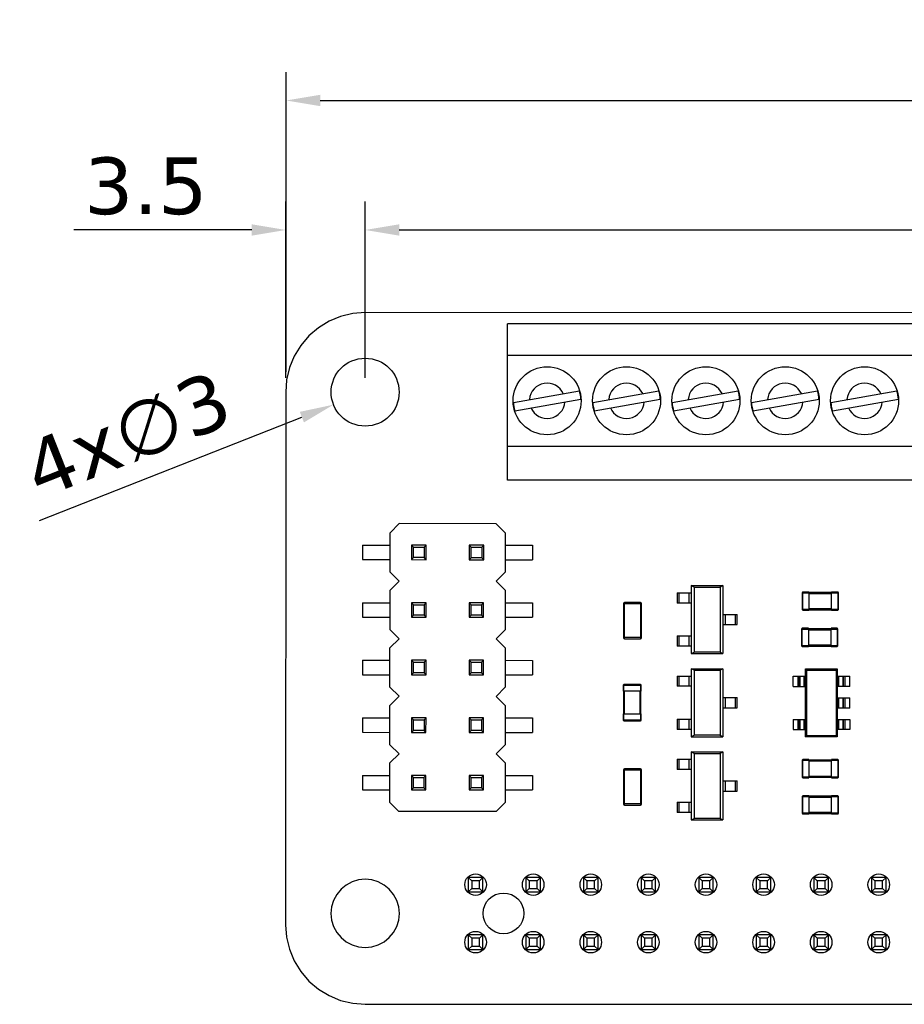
# Model space of a CAD drawing. Header units: millimetres. Extents: x 427 to 563, y 178 to 297.
# Tile 4 of 6: x 427 to 466, y 253 to 297. Entities that reach past the tile are written whole.
import ezdxf

# ---------------------------------------------------------------- set-up
doc = ezdxf.new("R2010")
doc.units = ezdxf.units.MM
doc.header["$LTSCALE"] = 30.734
doc.header["$PDMODE"] = 3
doc.header["$PDSIZE"] = 0.3125
doc.layers.get('0').update_dxf_attribs({"linetype": 'CONTINUOUS'})
doc.layers.get('Defpoints').update_dxf_attribs({"linetype": 'CONTINUOUS'})
doc.layers.add('dim', color=6, linetype='CONTINUOUS', lineweight=9)
doc.styles.add('Verdana', font='verdana.ttf', dxfattribs={"height": 2.5})
doc.dimstyles.new('aaaaaaaa 3.0', dxfattribs={"dimtxt": 2.5, "dimasz": 1.5, "dimexe": 1.25, "dimexo": 0.625, "dimtad": 1, "dimdec": 1, "dimzin": 9, "dimdsep": 46, "dimtxsty": 'Verdana', "dimcen": 0, "dimazin": 0, "dimtfac": 1, "dimtofl": 0, "dimtmove": 0, "dimatfit": 3, "dimfxl": 1, "dimlwd": 25, "dimlwe": 25, "dimarcsym": 0})

# ---------------------------------------------------------------- blocks, each defined once
blk = doc.blocks.new('*D17')
at = {"layer": 'Defpoints', "color": 0}
for p in [(504.091, 293.326), (439.097, 280.73), (504.091, 280.456)]:
    blk.add_point(p, dxfattribs=at)
at = {"layer": 'dim', "color": 0, "lineweight": 25}
for p, q in [((439.097, 281.355), (439.097, 294.576)), ((504.091, 281.081), (504.091, 294.576)), ((440.597, 293.326), (502.591, 293.326))]:
    blk.add_line(p, q, dxfattribs=at)
at = {"layer": 'dim', "color": 0}
for points in [[(440.597, 293.576), (440.597, 293.076), (439.097, 293.326)], [(502.591, 293.076), (502.591, 293.576), (504.091, 293.326)]]:
    blk.add_solid(points, dxfattribs=at)
at = {"layer": 'dim', "color": 0, "insert": (471.594, 295.251), "char_height": 2.5, "attachment_point": 5, "style": 'Verdana'}
blk.add_mtext('65', dxfattribs=at)
blk = doc.blocks.new('*D20')
at = {"layer": 'Defpoints', "color": 0}
for p in [(500.58, 287.612), (442.58, 280.456), (500.58, 280.456)]:
    blk.add_point(p, dxfattribs=at)
at = {"layer": 'dim', "color": 0, "lineweight": 25}
for p, q in [((442.58, 281.081), (442.58, 288.862)), ((500.58, 281.081), (500.58, 288.862)), ((444.08, 287.612), (499.08, 287.612))]:
    blk.add_line(p, q, dxfattribs=at)
at = {"layer": 'dim', "color": 0}
for points in [[(444.08, 287.862), (444.08, 287.362), (442.58, 287.612)], [(499.08, 287.362), (499.08, 287.862), (500.58, 287.612)]]:
    blk.add_solid(points, dxfattribs=at)
at = {"layer": 'dim', "color": 0, "insert": (471.58, 289.544), "char_height": 2.5, "attachment_point": 5, "style": 'Verdana'}
blk.add_mtext('58', dxfattribs=at)
blk = doc.blocks.new('*D21')
at = {"layer": 'Defpoints', "color": 0}
for p in [(443.976, 281.006), (441.185, 279.905)]:
    blk.add_point(p, dxfattribs=at)
at = {"layer": 'dim', "color": 0, "lineweight": 25}
blk.add_line((428.215, 274.789), (439.79, 279.355), dxfattribs=at)
at = {"layer": 'dim', "color": 0}
blk.add_solid([(439.881, 279.122), (439.698, 279.587), (441.185, 279.905)], dxfattribs=at)
at = {"layer": 'dim', "color": 0, "insert": (432.085, 278.573), "char_height": 2.5, "attachment_point": 5, "rotation": 21.5291, "style": 'Verdana'}
blk.add_mtext('4x∅3', dxfattribs=at)
blk = doc.blocks.new('*D22')
at = {"layer": 'Defpoints', "color": 0}
for p in [(439.08, 287.612), (439.08, 280.456), (442.58, 280.456)]:
    blk.add_point(p, dxfattribs=at)
at = {"layer": 'dim', "color": 0, "lineweight": 25}
for p, q in [((439.08, 281.081), (439.08, 288.862)), ((442.58, 281.081), (442.58, 288.862)), ((437.58, 287.612), (429.731, 287.612)), ((444.08, 287.612), (445.58, 287.612))]:
    blk.add_line(p, q, dxfattribs=at)
at = {"layer": 'dim', "color": 0}
for points in [[(437.58, 287.362), (437.58, 287.862), (439.08, 287.612)], [(444.08, 287.862), (444.08, 287.362), (442.58, 287.612)]]:
    blk.add_solid(points, dxfattribs=at)
at = {"layer": 'dim', "color": 0, "insert": (432.906, 289.539), "char_height": 2.5, "attachment_point": 5, "style": 'Verdana'}
blk.add_mtext('3.5', dxfattribs=at)

msp = doc.modelspace()

# ---------------------------------------------------------------- linework, layer by layer
at = {"color": 7, "linetype": 'Continuous'}
for p, q in [((441.495, 283.795), (440.986, 283.584)), ((442.031, 283.923), (441.495, 283.795)), ((442.58, 283.966), (442.031, 283.923)), ((500.58, 283.956), (442.58, 283.966)), ((440.517, 283.296), (440.098, 282.938)), ((440.986, 283.584), (440.517, 283.296)), ((448.856, 276.575), (448.856, 283.475)), ((494.356, 283.475), (448.856, 283.475)), ((440.098, 282.938), (439.74, 282.519)), ((439.74, 282.519), (439.452, 282.049)), ((439.452, 282.049), (439.241, 281.54)), ((494.356, 282.075), (448.856, 282.075)), ((439.241, 281.54), (439.113, 281.005)), ((439.113, 281.005), (439.08, 280.456)), ((439.08, 280.456), (439.07, 256.956)), ((449.118, 280.004), (452.03, 280.514)), ((452.618, 280.004), (455.53, 280.514)), ((456.118, 280.004), (459.03, 280.514)), ((459.618, 280.004), (462.53, 280.514)), ((463.118, 280.004), (466.03, 280.514)), ((449.183, 279.635), (452.095, 280.145)), ((452.683, 279.635), (455.595, 280.145)), ((456.183, 279.635), (459.095, 280.145)), ((459.683, 279.635), (462.595, 280.145)), ((463.183, 279.635), (466.095, 280.145)), ((448.856, 278.075), (494.356, 278.075)), ((494.356, 276.575), (448.856, 276.575)), ((443.678, 274.255), (444.078, 274.655)), ((448.358, 274.653), (444.078, 274.655)), ((448.358, 274.653), (448.758, 274.253)), ((443.677, 272.515), (443.678, 274.255)), ((448.758, 274.253), (448.757, 272.513)), ((442.467, 273.706), (442.467, 273.066)), ((442.467, 273.706), (443.677, 273.705)), ((444.627, 273.705), (444.627, 273.065)), ((444.715, 273.616), (444.627, 273.705)), ((445.267, 273.704), (444.627, 273.705)), ((444.715, 273.153), (444.715, 273.616)), ((444.715, 273.616), (445.179, 273.616)), ((445.179, 273.616), (445.267, 273.704)), ((445.179, 273.616), (445.179, 273.153)), ((445.267, 273.064), (445.267, 273.704)), ((447.167, 273.703), (447.167, 273.063)), ((447.255, 273.615), (447.167, 273.703)), ((447.807, 273.703), (447.167, 273.703)), ((447.255, 273.152), (447.255, 273.615)), ((447.255, 273.615), (447.719, 273.615)), ((447.719, 273.615), (447.807, 273.703)), ((447.719, 273.615), (447.719, 273.151)), ((447.807, 273.063), (447.807, 273.703)), ((448.757, 273.703), (449.967, 273.702)), ((449.967, 273.702), (449.967, 273.062)), ((442.467, 273.066), (443.677, 273.065)), ((444.627, 273.065), (444.715, 273.153)), ((444.627, 273.065), (445.267, 273.064)), ((445.179, 273.153), (444.715, 273.153)), ((445.267, 273.064), (445.179, 273.153)), ((447.167, 273.063), (447.255, 273.152)), ((447.167, 273.063), (447.807, 273.063)), ((447.719, 273.151), (447.255, 273.152)), ((447.807, 273.063), (447.719, 273.151)), ((448.757, 273.063), (449.967, 273.062)), ((444.077, 272.115), (443.677, 272.515)), ((448.757, 272.513), (448.357, 272.113)), ((443.676, 271.715), (444.077, 272.115)), ((448.357, 272.113), (448.756, 271.713)), ((443.676, 269.975), (443.676, 271.715)), ((448.756, 271.713), (448.756, 269.973)), ((456.341, 271.598), (456.341, 271.148)), ((456.341, 271.598), (456.961, 271.598)), ((456.425, 271.148), (456.425, 271.598)), ((456.847, 271.598), (456.847, 271.148)), ((456.961, 271.923), (456.961, 268.923)), ((457.085, 271.858), (456.961, 271.923)), ((456.961, 271.923), (458.361, 271.923)), ((457.085, 271.858), (457.085, 268.987)), ((457.085, 271.858), (458.238, 271.858)), ((458.361, 271.923), (458.238, 271.858)), ((458.238, 271.858), (458.238, 268.987)), ((458.361, 271.923), (458.361, 268.923)), ((461.852, 271.606), (461.852, 270.866)), ((461.852, 271.606), (462.152, 271.606)), ((461.882, 270.836), (461.882, 271.636)), ((462.152, 271.636), (461.882, 271.636)), ((462.152, 271.636), (462.152, 270.836)), ((463.152, 271.616), (462.152, 271.616)), ((462.152, 271.576), (463.152, 271.576)), ((463.152, 270.836), (463.152, 271.636)), ((463.422, 271.636), (463.152, 271.636)), ((463.152, 271.606), (463.452, 271.606)), ((463.422, 271.636), (463.422, 270.836)), ((463.452, 270.866), (463.452, 271.606)), ((442.466, 271.166), (442.466, 270.526)), ((442.466, 271.166), (443.676, 271.165)), ((444.626, 271.165), (444.626, 270.525)), ((444.714, 271.076), (444.626, 271.165)), ((445.266, 271.164), (444.626, 271.165)), ((445.178, 271.076), (445.266, 271.164)), ((445.266, 270.524), (445.266, 271.164)), ((447.166, 271.163), (447.166, 270.523)), ((447.254, 271.075), (447.166, 271.163)), ((447.806, 271.163), (447.166, 271.163)), ((447.718, 271.075), (447.806, 271.163)), ((447.806, 270.523), (447.806, 271.163)), ((448.756, 271.163), (449.966, 271.162)), ((449.966, 271.162), (449.966, 270.522)), ((453.966, 271.128), (453.966, 269.628)), ((453.966, 271.128), (454.766, 271.128)), ((454.016, 269.578), (454.016, 271.178)), ((454.716, 271.178), (454.016, 271.178)), ((454.716, 271.178), (454.716, 269.578)), ((454.766, 269.628), (454.766, 271.128)), ((456.961, 271.148), (456.341, 271.148)), ((444.714, 270.613), (444.714, 271.076)), ((444.714, 271.076), (445.178, 271.076)), ((445.178, 271.076), (445.178, 270.613)), ((447.254, 270.612), (447.254, 271.075)), ((447.254, 271.075), (447.718, 271.075)), ((447.718, 271.075), (447.718, 270.611)), ((462.152, 270.866), (461.852, 270.866)), ((461.882, 270.836), (462.152, 270.836)), ((463.152, 270.896), (462.152, 270.896)), ((462.152, 270.856), (463.152, 270.856)), ((463.452, 270.866), (463.152, 270.866)), ((463.152, 270.836), (463.422, 270.836)), ((442.466, 270.526), (443.676, 270.525)), ((444.626, 270.525), (444.714, 270.613)), ((444.626, 270.525), (445.266, 270.524)), ((445.178, 270.613), (444.714, 270.613)), ((445.266, 270.524), (445.178, 270.613)), ((447.166, 270.523), (447.254, 270.612)), ((447.166, 270.523), (447.806, 270.523)), ((447.718, 270.611), (447.254, 270.612)), ((447.806, 270.523), (447.718, 270.611)), ((448.756, 270.523), (449.966, 270.522)), ((458.361, 270.648), (458.981, 270.648)), ((458.475, 270.198), (458.475, 270.648)), ((458.898, 270.648), (458.898, 270.198)), ((458.981, 270.198), (458.981, 270.648)), ((444.075, 269.575), (443.676, 269.975)), ((448.756, 269.973), (448.355, 269.573)), ((458.361, 270.198), (458.981, 270.198)), ((461.826, 270.005), (461.826, 269.265)), ((461.826, 270.005), (462.126, 270.005)), ((461.856, 269.235), (461.856, 270.035)), ((462.126, 270.035), (461.856, 270.035)), ((462.126, 270.035), (462.126, 269.235)), ((463.126, 270.015), (462.126, 270.015)), ((462.126, 269.975), (463.126, 269.975)), ((463.126, 269.235), (463.126, 270.035)), ((463.396, 270.035), (463.126, 270.035)), ((463.126, 270.005), (463.426, 270.005)), ((463.396, 270.035), (463.396, 269.235)), ((463.426, 269.265), (463.426, 270.005)), ((443.675, 269.175), (444.075, 269.575)), ((448.355, 269.573), (448.755, 269.173)), ((454.766, 269.628), (453.966, 269.628)), ((454.016, 269.578), (454.716, 269.578)), ((456.341, 269.698), (456.341, 269.248)), ((456.341, 269.698), (456.961, 269.698)), ((456.425, 269.248), (456.425, 269.698)), ((456.847, 269.698), (456.847, 269.248)), ((443.674, 267.435), (443.675, 269.175)), ((448.755, 269.173), (448.754, 267.433)), ((456.961, 269.248), (456.341, 269.248)), ((456.961, 268.923), (457.085, 268.987)), ((458.238, 268.987), (457.085, 268.987)), ((458.238, 268.987), (458.361, 268.923)), ((462.126, 269.265), (461.826, 269.265)), ((461.856, 269.235), (462.126, 269.235)), ((463.126, 269.295), (462.126, 269.295)), ((462.126, 269.255), (463.126, 269.255)), ((463.426, 269.265), (463.126, 269.265)), ((463.126, 269.235), (463.396, 269.235)), ((442.465, 268.626), (442.465, 267.986)), ((442.465, 268.626), (443.675, 268.625)), ((444.625, 268.625), (444.625, 267.985)), ((444.713, 268.536), (444.625, 268.625)), ((445.265, 268.624), (444.625, 268.625)), ((444.713, 268.073), (444.713, 268.536)), ((444.713, 268.536), (445.177, 268.536)), ((445.177, 268.536), (445.176, 268.073)), ((445.177, 268.536), (445.265, 268.624)), ((445.265, 267.984), (445.265, 268.624)), ((447.165, 268.623), (447.165, 267.983)), ((447.253, 268.535), (447.165, 268.623)), ((447.805, 268.623), (447.165, 268.623)), ((447.253, 268.072), (447.253, 268.535)), ((447.253, 268.535), (447.717, 268.535)), ((447.717, 268.535), (447.716, 268.071)), ((447.717, 268.535), (447.805, 268.623)), ((447.805, 267.983), (447.805, 268.623)), ((448.755, 268.623), (449.965, 268.622)), ((449.965, 268.622), (449.965, 267.982)), ((456.961, 268.923), (458.361, 268.923)), ((444.625, 267.985), (444.713, 268.073)), ((445.176, 268.073), (444.713, 268.073)), ((445.265, 267.984), (445.176, 268.073)), ((447.165, 267.983), (447.253, 268.072)), ((447.716, 268.071), (447.253, 268.072)), ((447.805, 267.983), (447.716, 268.071)), ((456.961, 268.253), (456.961, 265.253)), ((457.085, 268.188), (456.961, 268.253)), ((456.961, 268.253), (458.361, 268.253)), ((457.085, 268.188), (457.085, 265.317)), ((457.085, 268.188), (458.238, 268.188)), ((458.361, 268.253), (458.238, 268.188)), ((458.238, 268.188), (458.238, 265.317)), ((458.361, 268.253), (458.361, 265.253)), ((462.003, 265.242), (462.003, 268.242)), ((462.003, 268.242), (462.051, 268.194)), ((462.003, 268.242), (463.403, 268.242)), ((462.051, 265.29), (462.051, 268.194)), ((462.051, 268.194), (463.355, 268.194)), ((463.403, 268.242), (463.355, 268.194)), ((463.355, 268.194), (463.355, 265.29)), ((463.403, 268.242), (463.403, 265.242)), ((442.465, 267.986), (443.675, 267.985)), ((444.625, 267.985), (445.265, 267.984)), ((447.165, 267.983), (447.805, 267.983)), ((448.755, 267.983), (449.965, 267.982)), ((456.341, 267.928), (456.341, 267.478)), ((456.341, 267.928), (456.961, 267.928)), ((456.425, 267.478), (456.425, 267.928)), ((456.847, 267.928), (456.847, 267.478)), ((461.453, 267.467), (461.453, 267.917)), ((461.453, 267.917), (462.003, 267.917)), ((461.676, 267.467), (461.676, 267.917)), ((461.726, 267.917), (461.726, 267.467)), ((461.748, 267.917), (461.748, 267.467)), ((461.946, 267.467), (461.946, 267.917)), ((463.403, 267.917), (463.953, 267.917)), ((463.46, 267.917), (463.46, 267.467)), ((463.658, 267.467), (463.658, 267.917)), ((463.68, 267.467), (463.68, 267.917)), ((463.73, 267.917), (463.73, 267.467)), ((463.953, 267.467), (463.953, 267.917)), ((444.074, 267.035), (443.674, 267.435)), ((448.754, 267.433), (448.354, 267.033)), ((453.959, 267.525), (453.959, 267.255)), ((453.959, 267.525), (454.759, 267.525)), ((454.759, 267.255), (453.959, 267.255)), ((453.979, 267.255), (453.979, 266.255)), ((453.989, 267.255), (453.989, 267.555)), ((454.729, 267.555), (453.989, 267.555)), ((454.019, 266.255), (454.019, 267.255)), ((454.699, 267.255), (454.699, 266.255)), ((454.729, 267.555), (454.729, 267.255)), ((454.739, 266.255), (454.739, 267.255)), ((454.759, 267.255), (454.759, 267.525)), ((456.961, 267.478), (456.341, 267.478)), ((461.453, 267.467), (462.003, 267.467)), ((463.953, 267.467), (463.403, 267.467)), ((443.674, 266.635), (444.074, 267.035)), ((448.354, 267.033), (448.754, 266.633)), ((458.361, 266.978), (458.981, 266.978)), ((458.475, 266.528), (458.475, 266.978)), ((458.898, 266.978), (458.898, 266.528)), ((458.981, 266.528), (458.981, 266.978)), ((463.403, 266.967), (463.953, 266.967)), ((463.46, 266.967), (463.46, 266.517)), ((463.658, 266.517), (463.658, 266.967)), ((463.68, 266.517), (463.68, 266.967)), ((463.73, 266.967), (463.73, 266.517)), ((463.953, 266.517), (463.953, 266.967)), ((443.673, 264.895), (443.674, 266.635)), ((448.754, 266.633), (448.753, 264.893)), ((458.361, 266.528), (458.981, 266.528)), ((463.953, 266.517), (463.403, 266.517)), ((442.464, 266.086), (442.463, 265.446)), ((442.464, 266.086), (443.674, 266.085)), ((444.624, 266.085), (444.623, 265.445)), ((444.712, 265.996), (444.624, 266.085)), ((445.264, 266.084), (444.624, 266.085)), ((444.712, 265.533), (444.712, 265.996)), ((444.712, 265.996), (445.176, 265.996)), ((445.176, 265.996), (445.175, 265.533)), ((445.176, 265.996), (445.264, 266.084)), ((445.263, 265.444), (445.264, 266.084)), ((447.164, 266.083), (447.163, 265.443)), ((447.252, 265.995), (447.164, 266.083)), ((447.804, 266.083), (447.164, 266.083)), ((447.252, 265.532), (447.252, 265.995)), ((447.252, 265.995), (447.716, 265.995)), ((447.716, 265.995), (447.715, 265.531)), ((447.716, 265.995), (447.804, 266.083)), ((447.803, 265.443), (447.804, 266.083)), ((448.754, 266.083), (449.964, 266.082)), ((449.964, 266.082), (449.963, 265.442)), ((453.959, 266.255), (453.959, 265.985)), ((453.959, 266.255), (454.759, 266.255)), ((454.759, 265.985), (453.959, 265.985)), ((453.989, 265.955), (453.989, 266.255)), ((453.989, 265.955), (454.729, 265.955)), ((454.729, 266.255), (454.729, 265.955)), ((454.759, 265.985), (454.759, 266.255)), ((456.341, 266.028), (456.341, 265.578)), ((456.341, 266.028), (456.961, 266.028)), ((456.425, 265.578), (456.425, 266.028)), ((456.847, 266.028), (456.847, 265.578)), ((461.453, 266.017), (461.453, 265.567)), ((461.453, 266.017), (462.003, 266.017)), ((461.676, 265.567), (461.676, 266.017)), ((461.726, 266.017), (461.726, 265.567)), ((461.748, 266.017), (461.748, 265.567)), ((461.946, 265.567), (461.946, 266.017)), ((463.403, 266.017), (463.953, 266.017)), ((463.46, 266.017), (463.46, 265.567)), ((463.658, 265.567), (463.658, 266.017)), ((463.68, 265.567), (463.68, 266.017)), ((463.73, 266.017), (463.73, 265.567)), ((463.953, 266.017), (463.953, 265.567)), ((444.623, 265.445), (444.712, 265.533)), ((445.175, 265.533), (444.712, 265.533)), ((445.263, 265.444), (445.175, 265.533)), ((447.163, 265.443), (447.252, 265.532)), ((447.715, 265.531), (447.252, 265.532)), ((447.803, 265.443), (447.715, 265.531)), ((456.961, 265.578), (456.341, 265.578)), ((461.453, 265.567), (462.003, 265.567)), ((463.953, 265.567), (463.403, 265.567)), ((442.463, 265.446), (443.673, 265.445)), ((444.623, 265.445), (445.263, 265.444)), ((447.163, 265.443), (447.803, 265.443)), ((448.753, 265.443), (449.963, 265.442)), ((456.961, 265.253), (457.085, 265.317)), ((456.961, 265.253), (458.361, 265.253)), ((458.238, 265.317), (457.085, 265.317)), ((458.238, 265.317), (458.361, 265.253)), ((462.003, 265.242), (462.051, 265.29)), ((463.403, 265.242), (462.003, 265.242)), ((463.355, 265.29), (462.051, 265.29)), ((463.403, 265.242), (463.355, 265.29)), ((444.073, 264.495), (443.673, 264.895)), ((448.753, 264.893), (448.353, 264.493)), ((443.673, 264.095), (444.073, 264.495)), ((448.353, 264.493), (448.753, 264.093)), ((456.341, 264.257), (456.341, 263.807)), ((456.341, 264.257), (456.961, 264.257)), ((456.425, 263.807), (456.425, 264.257)), ((456.847, 264.257), (456.847, 263.807)), ((456.961, 264.582), (456.961, 261.582)), ((457.085, 264.518), (456.961, 264.582)), ((456.961, 264.582), (458.361, 264.582)), ((457.085, 264.518), (457.085, 261.647)), ((457.085, 264.518), (458.238, 264.518)), ((458.361, 264.582), (458.238, 264.518)), ((458.238, 264.518), (458.238, 261.647)), ((458.361, 264.582), (458.361, 261.582)), ((461.852, 264.214), (461.852, 263.474)), ((461.852, 264.214), (462.152, 264.214)), ((461.882, 263.444), (461.882, 264.244)), ((462.152, 264.244), (461.882, 264.244)), ((462.152, 264.244), (462.152, 263.444)), ((463.152, 264.224), (462.152, 264.224)), ((462.152, 264.184), (463.152, 264.184)), ((463.152, 263.444), (463.152, 264.244)), ((463.422, 264.244), (463.152, 264.244)), ((463.152, 264.214), (463.452, 264.214)), ((463.422, 264.244), (463.422, 263.444)), ((463.452, 263.474), (463.452, 264.214)), ((443.672, 262.355), (443.673, 264.095)), ((448.753, 264.093), (448.752, 262.353)), ((453.966, 263.787), (453.966, 262.287)), ((453.966, 263.787), (454.766, 263.787)), ((454.016, 262.237), (454.016, 263.837)), ((454.716, 263.837), (454.016, 263.837)), ((454.716, 263.837), (454.716, 262.237)), ((454.766, 262.287), (454.766, 263.787)), ((456.961, 263.807), (456.341, 263.807)), ((442.463, 263.546), (442.462, 262.906)), ((442.463, 263.546), (443.673, 263.545)), ((444.623, 263.545), (444.622, 262.905)), ((444.711, 263.456), (444.623, 263.545)), ((445.263, 263.544), (444.623, 263.545)), ((444.71, 262.993), (444.711, 263.456)), ((444.711, 263.456), (445.174, 263.456)), ((445.174, 263.456), (445.263, 263.544)), ((445.174, 263.456), (445.174, 262.993)), ((445.262, 262.904), (445.263, 263.544)), ((447.163, 263.543), (447.162, 262.903)), ((447.251, 263.455), (447.163, 263.543)), ((447.803, 263.543), (447.163, 263.543)), ((447.25, 262.992), (447.251, 263.455)), ((447.251, 263.455), (447.714, 263.455)), ((447.714, 263.455), (447.803, 263.543)), ((447.714, 263.455), (447.714, 262.991)), ((447.802, 262.903), (447.803, 263.543)), ((448.753, 263.543), (449.963, 263.542)), ((449.963, 263.542), (449.962, 262.902)), ((458.361, 263.307), (458.981, 263.307)), ((458.475, 262.857), (458.475, 263.307)), ((458.898, 263.307), (458.898, 262.857)), ((458.981, 262.857), (458.981, 263.307)), ((462.152, 263.474), (461.852, 263.474)), ((461.882, 263.444), (462.152, 263.444)), ((463.152, 263.504), (462.152, 263.504)), ((462.152, 263.464), (463.152, 263.464)), ((463.452, 263.474), (463.152, 263.474)), ((463.152, 263.444), (463.422, 263.444)), ((442.462, 262.906), (443.672, 262.905)), ((444.622, 262.905), (444.71, 262.993)), ((444.622, 262.905), (445.262, 262.904)), ((445.174, 262.993), (444.71, 262.993)), ((445.262, 262.904), (445.174, 262.993)), ((447.162, 262.903), (447.25, 262.992)), ((447.162, 262.903), (447.802, 262.903)), ((447.714, 262.991), (447.25, 262.992)), ((447.802, 262.903), (447.714, 262.991)), ((448.752, 262.903), (449.962, 262.902)), ((458.361, 262.857), (458.981, 262.857)), ((461.852, 262.614), (461.852, 261.874)), ((461.852, 262.614), (462.152, 262.614)), ((461.882, 261.844), (461.882, 262.644)), ((462.152, 262.644), (461.882, 262.644)), ((462.152, 262.644), (462.152, 261.844)), ((463.152, 262.624), (462.152, 262.624)), ((462.152, 262.584), (463.152, 262.584)), ((463.152, 261.844), (463.152, 262.644)), ((463.422, 262.644), (463.152, 262.644)), ((463.152, 262.614), (463.452, 262.614)), ((463.422, 262.644), (463.422, 261.844)), ((463.452, 261.874), (463.452, 262.614)), ((444.072, 261.955), (443.672, 262.355)), ((448.752, 262.353), (448.352, 261.953)), ((454.766, 262.287), (453.966, 262.287)), ((454.016, 262.237), (454.716, 262.237)), ((456.341, 262.357), (456.341, 261.907)), ((456.341, 262.357), (456.961, 262.357)), ((456.425, 261.907), (456.425, 262.357)), ((456.847, 262.357), (456.847, 261.907)), ((448.352, 261.953), (444.072, 261.955)), ((456.961, 261.907), (456.341, 261.907)), ((456.961, 261.582), (457.085, 261.647)), ((456.961, 261.582), (458.361, 261.582)), ((458.238, 261.647), (457.085, 261.647)), ((458.238, 261.647), (458.361, 261.582)), ((462.152, 261.874), (461.852, 261.874)), ((461.882, 261.844), (462.152, 261.844)), ((463.152, 261.904), (462.152, 261.904)), ((462.152, 261.864), (463.152, 261.864)), ((463.452, 261.874), (463.152, 261.874)), ((463.152, 261.844), (463.422, 261.844)), ((442.58, 258.963), (442.286, 258.934)), ((442.874, 258.934), (442.58, 258.963)), ((447.13, 259.046), (447.13, 258.406)), ((447.13, 259.046), (447.28, 258.896)), ((447.77, 259.046), (447.13, 259.046)), ((447.77, 259.046), (447.62, 258.896)), ((447.77, 258.406), (447.77, 259.046)), ((449.67, 259.046), (449.67, 258.406)), ((449.67, 259.046), (449.82, 258.896)), ((450.31, 259.046), (449.67, 259.046)), ((450.31, 259.046), (450.16, 258.896)), ((450.31, 258.406), (450.31, 259.046)), ((452.21, 259.046), (452.21, 258.406)), ((452.21, 259.046), (452.36, 258.896)), ((452.85, 259.046), (452.21, 259.046)), ((452.85, 259.046), (452.7, 258.896)), ((452.85, 258.406), (452.85, 259.046)), ((454.75, 259.046), (454.75, 258.406)), ((454.75, 259.046), (454.9, 258.896)), ((455.39, 259.046), (454.75, 259.046)), ((455.39, 259.046), (455.24, 258.896)), ((455.39, 258.406), (455.39, 259.046)), ((457.29, 259.046), (457.44, 258.896)), ((457.29, 259.046), (457.29, 258.406)), ((457.93, 259.046), (457.29, 259.046)), ((457.93, 259.046), (457.78, 258.896)), ((457.93, 258.406), (457.93, 259.046)), ((459.83, 259.046), (459.98, 258.896)), ((459.83, 259.046), (459.83, 258.406)), ((460.47, 259.046), (459.83, 259.046)), ((460.47, 259.046), (460.32, 258.896)), ((460.47, 258.406), (460.47, 259.046)), ((462.37, 259.046), (462.52, 258.896)), ((463.01, 259.046), (462.37, 259.046)), ((462.37, 259.046), (462.37, 258.406)), ((463.01, 259.046), (462.86, 258.896)), ((463.01, 258.406), (463.01, 259.046)), ((465.55, 259.046), (464.91, 259.046)), ((464.91, 259.046), (465.06, 258.896)), ((464.91, 259.046), (464.91, 258.406)), ((465.55, 259.046), (465.4, 258.896)), ((465.55, 258.406), (465.55, 259.046)), ((441.515, 258.521), (441.327, 258.293)), ((441.743, 258.709), (441.515, 258.521)), ((442.004, 258.848), (441.743, 258.709)), ((442.286, 258.934), (442.004, 258.848)), ((443.157, 258.848), (442.874, 258.934)), ((443.418, 258.709), (443.157, 258.848)), ((443.646, 258.521), (443.418, 258.709)), ((443.834, 258.293), (443.646, 258.521)), ((447.13, 258.406), (447.28, 258.556)), ((447.28, 258.896), (447.28, 258.556)), ((447.62, 258.896), (447.28, 258.896)), ((447.28, 258.556), (447.62, 258.556)), ((447.62, 258.556), (447.62, 258.896)), ((447.77, 258.406), (447.62, 258.556)), ((449.67, 258.406), (449.82, 258.556)), ((449.82, 258.896), (449.82, 258.556)), ((450.16, 258.896), (449.82, 258.896)), ((449.82, 258.556), (450.16, 258.556)), ((450.16, 258.556), (450.16, 258.896)), ((450.31, 258.406), (450.16, 258.556)), ((452.21, 258.406), (452.36, 258.556)), ((452.36, 258.896), (452.36, 258.556)), ((452.7, 258.896), (452.36, 258.896)), ((452.36, 258.556), (452.7, 258.556)), ((452.7, 258.556), (452.7, 258.896)), ((452.85, 258.406), (452.7, 258.556)), ((454.75, 258.406), (454.9, 258.556)), ((454.9, 258.896), (454.9, 258.556)), ((455.24, 258.896), (454.9, 258.896)), ((454.9, 258.556), (455.24, 258.556)), ((455.24, 258.556), (455.24, 258.896)), ((455.39, 258.406), (455.24, 258.556)), ((457.29, 258.406), (457.44, 258.556)), ((457.44, 258.896), (457.44, 258.556)), ((457.78, 258.896), (457.44, 258.896)), ((457.44, 258.556), (457.78, 258.556)), ((457.78, 258.556), (457.78, 258.896)), ((457.93, 258.406), (457.78, 258.556)), ((459.83, 258.406), (459.98, 258.556)), ((459.98, 258.896), (459.98, 258.556)), ((460.32, 258.896), (459.98, 258.896)), ((459.98, 258.556), (460.32, 258.556)), ((460.32, 258.556), (460.32, 258.896)), ((460.47, 258.406), (460.32, 258.556)), ((462.37, 258.406), (462.52, 258.556)), ((462.86, 258.896), (462.52, 258.896)), ((462.52, 258.896), (462.52, 258.556)), ((462.52, 258.556), (462.86, 258.556)), ((462.86, 258.556), (462.86, 258.896)), ((463.01, 258.406), (462.86, 258.556)), ((464.91, 258.406), (465.06, 258.556)), ((465.4, 258.896), (465.06, 258.896)), ((465.06, 258.896), (465.06, 258.556)), ((465.06, 258.556), (465.4, 258.556)), ((465.4, 258.556), (465.4, 258.896)), ((465.55, 258.406), (465.4, 258.556)), ((441.327, 258.293), (441.188, 258.032)), ((443.973, 258.032), (443.834, 258.293)), ((447.13, 258.406), (447.77, 258.406)), ((449.67, 258.406), (450.31, 258.406)), ((452.21, 258.406), (452.85, 258.406)), ((454.75, 258.406), (455.39, 258.406)), ((457.29, 258.406), (457.93, 258.406)), ((459.83, 258.406), (460.47, 258.406)), ((462.37, 258.406), (463.01, 258.406)), ((464.91, 258.406), (465.55, 258.406)), ((441.102, 257.75), (441.073, 257.456)), ((441.188, 258.032), (441.102, 257.75)), ((444.059, 257.75), (443.973, 258.032)), ((444.088, 257.456), (444.059, 257.75)), ((441.073, 257.456), (441.102, 257.162)), ((444.059, 257.162), (444.088, 257.456)), ((439.07, 256.956), (439.113, 256.406)), ((441.102, 257.162), (441.188, 256.879)), ((441.188, 256.879), (441.327, 256.618)), ((443.834, 256.618), (443.973, 256.879)), ((443.973, 256.879), (444.059, 257.162)), ((439.113, 256.406), (439.241, 255.871)), ((441.327, 256.618), (441.515, 256.39)), ((441.515, 256.39), (441.743, 256.202)), ((443.418, 256.202), (443.646, 256.39)), ((443.646, 256.39), (443.834, 256.618)), ((447.13, 256.506), (447.13, 255.866)), ((447.13, 256.506), (447.28, 256.356)), ((447.77, 256.506), (447.13, 256.506)), ((447.28, 256.356), (447.28, 256.016)), ((447.62, 256.356), (447.28, 256.356)), ((447.77, 256.506), (447.62, 256.356)), ((447.62, 256.016), (447.62, 256.356)), ((447.77, 255.866), (447.77, 256.506)), ((449.67, 256.506), (449.82, 256.356)), ((449.67, 256.506), (449.67, 255.866)), ((450.31, 256.506), (449.67, 256.506)), ((449.82, 256.356), (449.82, 256.016)), ((450.16, 256.356), (449.82, 256.356)), ((450.31, 256.506), (450.16, 256.356)), ((450.16, 256.016), (450.16, 256.356)), ((450.31, 255.866), (450.31, 256.506)), ((452.21, 256.506), (452.36, 256.356)), ((452.21, 256.506), (452.21, 255.866)), ((452.85, 256.506), (452.21, 256.506)), ((452.36, 256.356), (452.36, 256.016)), ((452.7, 256.356), (452.36, 256.356)), ((452.85, 256.506), (452.7, 256.356)), ((452.7, 256.016), (452.7, 256.356)), ((452.85, 255.866), (452.85, 256.506)), ((454.75, 256.506), (454.9, 256.356)), ((454.75, 256.506), (454.75, 255.866)), ((455.39, 256.506), (454.75, 256.506)), ((454.9, 256.356), (454.9, 256.016)), ((455.24, 256.356), (454.9, 256.356)), ((455.39, 256.506), (455.24, 256.356)), ((455.24, 256.016), (455.24, 256.356)), ((455.39, 255.866), (455.39, 256.506)), ((457.29, 256.506), (457.44, 256.356)), ((457.29, 256.506), (457.29, 255.866)), ((457.93, 256.506), (457.29, 256.506)), ((457.44, 256.356), (457.44, 256.016)), ((457.78, 256.356), (457.44, 256.356)), ((457.93, 256.506), (457.78, 256.356)), ((457.78, 256.016), (457.78, 256.356)), ((457.93, 255.866), (457.93, 256.506)), ((459.83, 256.506), (459.98, 256.356)), ((459.83, 256.506), (459.83, 255.866)), ((460.47, 256.506), (459.83, 256.506)), ((460.32, 256.356), (459.98, 256.356)), ((459.98, 256.356), (459.98, 256.016)), ((460.47, 256.506), (460.32, 256.356)), ((460.32, 256.016), (460.32, 256.356)), ((460.47, 255.866), (460.47, 256.506)), ((462.37, 256.506), (462.52, 256.356)), ((463.01, 256.506), (462.37, 256.506)), ((462.37, 256.506), (462.37, 255.866)), ((462.86, 256.356), (462.52, 256.356)), ((462.52, 256.356), (462.52, 256.016)), ((463.01, 256.506), (462.86, 256.356)), ((462.86, 256.016), (462.86, 256.356)), ((463.01, 255.866), (463.01, 256.506)), ((465.55, 256.506), (464.91, 256.506)), ((464.91, 256.506), (465.06, 256.356)), ((464.91, 256.506), (464.91, 255.866)), ((465.4, 256.356), (465.06, 256.356)), ((465.06, 256.356), (465.06, 256.016)), ((465.55, 256.506), (465.4, 256.356)), ((465.4, 256.016), (465.4, 256.356)), ((465.55, 255.866), (465.55, 256.506)), ((441.743, 256.202), (442.004, 256.063)), ((442.004, 256.063), (442.286, 255.977)), ((442.286, 255.977), (442.58, 255.948)), ((442.58, 255.948), (442.874, 255.977)), ((442.874, 255.977), (443.157, 256.063)), ((443.157, 256.063), (443.418, 256.202)), ((447.13, 255.866), (447.28, 256.016)), ((447.28, 256.016), (447.62, 256.016)), ((447.77, 255.866), (447.62, 256.016)), ((449.67, 255.866), (449.82, 256.016)), ((449.82, 256.016), (450.16, 256.016)), ((450.31, 255.866), (450.16, 256.016)), ((452.21, 255.866), (452.36, 256.016)), ((452.36, 256.016), (452.7, 256.016)), ((452.85, 255.866), (452.7, 256.016)), ((454.75, 255.866), (454.9, 256.016)), ((454.9, 256.016), (455.24, 256.016)), ((455.39, 255.866), (455.24, 256.016)), ((457.29, 255.866), (457.44, 256.016)), ((457.44, 256.016), (457.78, 256.016)), ((457.93, 255.866), (457.78, 256.016)), ((459.83, 255.866), (459.98, 256.016)), ((459.98, 256.016), (460.32, 256.016)), ((460.47, 255.866), (460.32, 256.016)), ((462.37, 255.866), (462.52, 256.016)), ((462.52, 256.016), (462.86, 256.016)), ((463.01, 255.866), (462.86, 256.016)), ((464.91, 255.866), (465.06, 256.016)), ((465.06, 256.016), (465.4, 256.016)), ((465.55, 255.866), (465.4, 256.016)), ((439.241, 255.871), (439.452, 255.362)), ((447.13, 255.866), (447.77, 255.866)), ((449.67, 255.866), (450.31, 255.866)), ((452.21, 255.866), (452.85, 255.866)), ((454.75, 255.866), (455.39, 255.866)), ((457.29, 255.866), (457.93, 255.866)), ((459.83, 255.866), (460.47, 255.866)), ((462.37, 255.866), (463.01, 255.866)), ((464.91, 255.866), (465.55, 255.866)), ((439.452, 255.362), (439.74, 254.892)), ((439.74, 254.892), (440.098, 254.473)), ((440.098, 254.473), (440.517, 254.115)), ((440.517, 254.115), (440.986, 253.827)), ((440.986, 253.827), (441.495, 253.617)), ((441.495, 253.617), (442.031, 253.488)), ((442.031, 253.488), (442.58, 253.456)), ((442.58, 253.456), (500.58, 253.445))]:
    msp.add_line(p, q, dxfattribs=at)
for centre, radius in [((442.58, 280.456), 1.5), ((450.606, 280.075), 1.5), ((454.106, 280.075), 1.5), ((457.606, 280.075), 1.5), ((461.106, 280.075), 1.5), ((464.606, 280.075), 1.5), ((447.45, 258.726), 0.475), ((449.99, 258.726), 0.475), ((452.53, 258.726), 0.475), ((455.07, 258.726), 0.475), ((457.61, 258.726), 0.475), ((460.15, 258.726), 0.475), ((462.69, 258.726), 0.475), ((465.23, 258.726), 0.475), ((448.68, 257.456), 0.9), ((447.45, 256.186), 0.475), ((449.99, 256.186), 0.475), ((452.53, 256.186), 0.475), ((455.07, 256.186), 0.475), ((457.61, 256.186), 0.475), ((460.15, 256.186), 0.475), ((462.69, 256.186), 0.475), ((465.23, 256.186), 0.475)]:
    msp.add_circle(centre, radius, dxfattribs=at)
for centre, radius, start, end in [((450.606, 280.075), 0.78, 23.8422, 176.0237), ((454.106, 280.075), 0.78, 23.8422, 176.0237), ((457.606, 280.075), 0.78, 23.8422, 176.0237), ((461.106, 280.075), 0.78, 23.8422, 176.0237), ((464.606, 280.075), 0.78, 23.8422, 176.0237), ((450.606, 280.075), 1.49, 2.7034, 17.1625), ((454.106, 280.075), 1.49, 2.7034, 17.1625), ((457.606, 280.075), 1.49, 2.7034, 17.1625), ((461.106, 280.075), 1.49, 2.7034, 17.1625), ((464.606, 280.075), 1.49, 2.7034, 17.1625), ((450.606, 280.075), 1.49, 182.7034, 197.1625), ((450.606, 280.075), 0.78, 203.8422, 356.0237), ((454.106, 280.075), 1.49, 182.7034, 197.1625), ((454.106, 280.075), 0.78, 203.8422, 356.0237), ((457.606, 280.075), 1.49, 182.7034, 197.1625), ((457.606, 280.075), 0.78, 203.8422, 356.0237), ((461.106, 280.075), 1.49, 182.7034, 197.1625), ((461.106, 280.075), 0.78, 203.8422, 356.0237), ((464.606, 280.075), 1.49, 182.7034, 197.1625), ((464.606, 280.075), 0.78, 203.8422, 356.0237), ((461.882, 271.606), 0.03, 90, 180), ((463.422, 271.606), 0.03, 0, 90), ((454.016, 271.128), 0.05, 90, 180), ((454.716, 271.128), 0.05, 0, 90), ((461.882, 270.866), 0.03, 180, 270), ((463.422, 270.866), 0.03, 270, 0), ((461.856, 270.005), 0.03, 90, 180), ((463.396, 270.005), 0.03, 0, 90), ((454.016, 269.628), 0.05, 180, 270), ((454.716, 269.628), 0.05, 270, 0), ((461.856, 269.265), 0.03, 180, 270), ((463.396, 269.265), 0.03, 270, 0), ((453.989, 267.525), 0.03, 90, 180), ((454.729, 267.525), 0.03, 0, 90), ((453.989, 265.985), 0.03, 180, 270), ((454.729, 265.985), 0.03, 270, 0), ((461.882, 264.214), 0.03, 90, 180), ((463.422, 264.214), 0.03, 0, 90), ((454.016, 263.787), 0.05, 90, 180), ((454.716, 263.787), 0.05, 0, 90), ((461.882, 263.474), 0.03, 180, 270), ((463.422, 263.474), 0.03, 270, 0), ((461.882, 262.614), 0.03, 90, 180), ((463.422, 262.614), 0.03, 0, 90), ((454.016, 262.287), 0.05, 180, 270), ((454.716, 262.287), 0.05, 270, 0), ((461.882, 261.874), 0.03, 180, 270), ((463.422, 261.874), 0.03, 270, 0)]:
    msp.add_arc(centre, radius, start, end, dxfattribs=at)

# ---------------------------------------------------------------- dimensions: what is measured, and where the dimension line sits
at = {"layer": 'dim'}
dim = msp.add_linear_dim(base=(504.091, 293.326), p1=(439.097, 280.73), p2=(504.091, 280.456), dimstyle='aaaaaaaa 3.0', dxfattribs=at)
dim.commit()
dim.dimension.update_dxf_attribs({"geometry": '*D17', "text_midpoint": (471.594, 293.326), "dimtype": 160})
for base, p2, picture, middle in [((439.08, 287.612), (439.08, 280.456), '*D22', (432.906, 289.539)), ((500.58, 287.612), (500.58, 280.456), '*D20', (471.58, 289.544))]:
    dim = msp.add_linear_dim(base=base, p1=(442.58, 280.456), p2=p2, dimstyle='aaaaaaaa 3.0', dxfattribs=at)
    dim.commit()
    dim.dimension.update_dxf_attribs({"geometry": picture, "text_midpoint": middle})
dim = msp.add_diameter_dim_2p(p1=(443.976, 281.006), p2=(441.185, 279.905), text='4x<>', dimstyle='aaaaaaaa 3.0', override={"dimtxsty": 'Verdana'}, dxfattribs=at)
dim.commit()
dim.dimension.update_dxf_attribs({"geometry": '*D21', "text_midpoint": (432.855, 276.619), "dimtype": 163})

doc.saveas('drawing.dxf')
